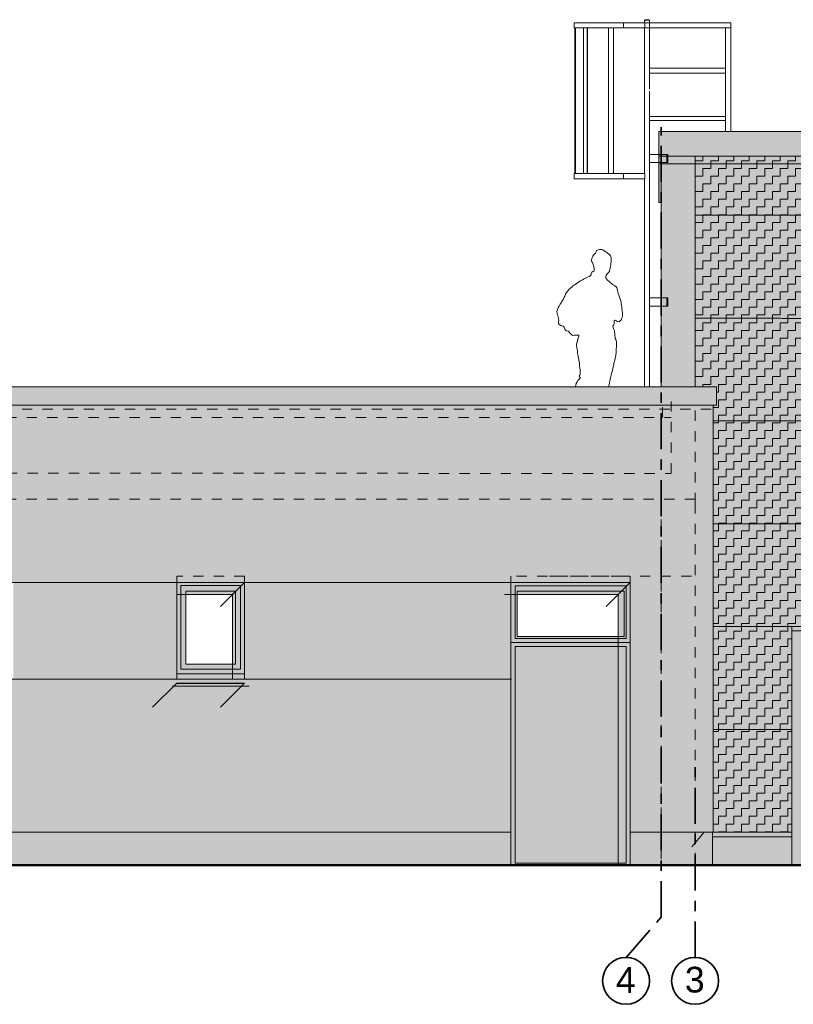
# Model space of a CAD drawing. Header units: metres. Extents: x 1169 to 1496, y -112 to 50.
# Tile 175 of 256: x 1362 to 1370, y -73 to -63. Entities that reach past the tile are written whole.
import ezdxf

# ---------------------------------------------------------------- set-up
doc = ezdxf.new("R2010")
doc.units = ezdxf.units.M
doc.header["$XCLIPFRAME"] = 2
for name, pattern in [('AUSGEZOGEN', [0]), ('PUNKT2_S9', [0.0015, 0, -0.0015]), ('STRICHLINIE_S4', [0.4, 0.3, -0.1]), ('STRICHPUNKT2_S5', [0.5, 0.35, -0.05, 0.05, -0.05]), ('VERDECKT2_S2', [0.15, 0.1, -0.05])]:
    doc.linetypes.add(name, pattern=pattern)
for name, color, linetype, lineweight in [('XR$2$Achsen', 4, 'AUSGEZOGEN', 13), ('XR$2$Ansicht', 1, 'AUSGEZOGEN', 50), ('XR$2$Dach_1', 3, 'AUSGEZOGEN', 18), ('XR$2$Design', 4, 'AUSGEZOGEN', 13), ('XR$2$Filling', 4, 'AUSGEZOGEN', 13), ('XR$2$Türen', 3, 'AUSGEZOGEN', 18), ('XR$2$Wand', 1, 'AUSGEZOGEN', 50), ('XR$2$Wegeflächen', 4, 'AUSGEZOGEN', 13), ('XR$3$Ansicht', 1, 'AUSGEZOGEN', 50), ('XR$3$Möblierung', 4, 'AUSGEZOGEN', 13), ('XR$4$Ansicht', 1, 'AUSGEZOGEN', 50), ('XR$4$Filling', 4, 'AUSGEZOGEN', 13), ('XR$4$Muster', 4, 'AUSGEZOGEN', 13), ('XR$4$Möblierung', 4, 'AUSGEZOGEN', 13), ('XR$5$Möblierung', 4, 'AUSGEZOGEN', 13)]:
    doc.layers.add(name, color=color, linetype=linetype, lineweight=lineweight)
doc.styles.add('ARIAL', font='arial.ttf')
picture_1 = doc.add_image_def('image1.tif', size_in_pixel=(512, 512))

msp = doc.modelspace()

# ---------------------------------------------------------------- hatches: boundary and pattern name
at = {"layer": 'XR$2$Filling', "linetype": 'AUSGEZOGEN', "lineweight": 13, "transparency": 33554687}
h = msp.add_hatch(dxfattribs=at)
h.set_pattern_fill('MUSTER', color=52, scale=0.075, angle=90, style=0, pattern_type=2)
h.set_pattern_definition([(90, (-0.15, 0.15), (-0.075, 0.075), [0.075, -0.075]), (180, (-0.15, 0.15), (-0.075, -0.075), [0.075, -0.075])])
h.paths.add_polyline_path([(1371.8731, -64.3816), (1368.7481, -64.3816), (1368.7481, -66.6251), (1368.9575, -66.6251), (1368.9575, -66.8024), (1368.9231, -66.8024), (1368.9231, -70.9551), (1369.6881, -70.9551), (1369.6881, -68.9551), (1371.1281, -68.9551), (1371.1281, -70.9551), (1371.8731, -70.9551)], flags=0)
at = {"layer": 'XR$3$Ansicht', "linetype": 'AUSGEZOGEN', "lineweight": 13, "true_color": 0x6b665e, "transparency": 33554687}
msp.add_hatch(color=251, dxfattribs=at).paths.add_polyline_path([(1366.9981, -71.2551), (1368.0781, -71.2551), (1368.0781, -69.1501), (1366.9981, -69.1501)])
at = {"layer": 'XR$3$Möblierung', "linetype": 'AUSGEZOGEN', "lineweight": 13, "true_color": 0x9f9d98, "transparency": 33554687}
for points in [[(1368.395, -64.1416), (1368.395, -64.8324), (1368.4181, -64.8324), (1368.4181, -64.3816), (1387.2981, -64.3816), (1387.2981, -64.8324), (1387.3215, -64.8324), (1387.3215, -64.1416)], [(1368.9575, -66.6251), (1341.2081, -66.6251), (1341.2081, -66.8024), (1368.9575, -66.8024)], [(1368.9181, -70.9551), (1368.9181, -70.9991), (1369.6881, -70.9991), (1369.6881, -70.9551)]]:
    msp.add_hatch(color=253, dxfattribs=at).paths.add_polyline_path(points)
at = {"layer": 'XR$3$Möblierung', "linetype": 'AUSGEZOGEN', "lineweight": 13, "true_color": 0x6b665e, "transparency": 33554687}
msp.add_hatch(color=251, dxfattribs=at).paths.add_polyline_path([(1366.9581, -69.1101), (1366.9581, -71.2551), (1366.9981, -71.2551), (1366.9981, -69.1501), (1368.0781, -69.1501), (1368.0781, -71.2551), (1368.1181, -71.2551), (1368.1181, -69.1101)])
at = {"layer": 'XR$4$Filling', "linetype": 'AUSGEZOGEN', "lineweight": 13, "transparency": 33554687}
msp.add_hatch(color=250, dxfattribs=at).paths.add_polyline_path([(1341.2381, -66.8424), (1368.9231, -66.8424), (1368.9231, -66.8024), (1341.2381, -66.8024)])
at = {"layer": 'XR$4$Muster', "linetype": 'AUSGEZOGEN', "lineweight": 13, "transparency": 33554687}
for color, points in [(59, [(1387.2487, -64.4545), (1387.2981, -64.405), (1387.2981, -64.3816), (1368.4181, -64.3816), (1368.4181, -64.4545), (1369.5579, -64.4545)]), (250, [(1366.9581, -68.6424), (1368.0008, -68.6424), (1368.0008, -71.2751), (1368.1181, -71.2751), (1368.1181, -68.5251), (1366.9581, -68.5251)]), (250, [(1360.1131, -70.9551), (1360.1131, -70.9951), (1366.9581, -70.9951), (1366.9581, -70.9551)]), (250, [(1368.1181, -70.9951), (1368.8331, -70.9951), (1368.8331, -70.9551), (1368.1181, -70.9551)]), (59, [(1368.9181, -70.9991), (1368.9181, -71.0391), (1369.6881, -71.0391), (1369.6881, -70.9991)])]:
    msp.add_hatch(color=color, dxfattribs=at).paths.add_polyline_path(points)
at = {"layer": 'XR$4$Möblierung', "linetype": 'AUSGEZOGEN', "lineweight": 13, "transparency": 33554687}
msp.add_hatch(color=250, dxfattribs=at).paths.add_polyline_path([(1363.7081, -68.6424), (1364.2508, -68.6424), (1364.2508, -69.4651), (1364.3681, -69.4651), (1364.3681, -68.5251), (1363.7081, -68.5251)])
at = {"layer": 'XR$4$Möblierung', "linetype": 'STRICHLINIE_S4', "lineweight": 13, "transparency": 33554687}
for points in [[(1363.7081, -69.5051), (1361.4581, -69.5051), (1361.4277, -69.5355), (1363.7081, -69.5355)], [(1366.9581, -69.5051), (1363.7081, -69.5051), (1363.6777, -69.5355), (1366.9581, -69.5355)]]:
    msp.add_hatch(color=250, dxfattribs=at).paths.add_polyline_path(points)
at = {"layer": 'XR$5$Möblierung', "linetype": 'AUSGEZOGEN', "lineweight": 13, "true_color": 0x9f9d98, "transparency": 33554687}
for points in [[(1368.4181, -64.3816), (1368.4181, -66.6251), (1368.7481, -66.6251), (1368.7481, -64.3816)], [(1369.6881, -71.2751), (1369.8031, -71.2751), (1369.8031, -68.9951), (1371.0131, -68.9951), (1371.0131, -71.2751), (1371.1281, -71.2751), (1371.1281, -68.9551), (1369.6881, -68.9551)]]:
    msp.add_hatch(color=253, dxfattribs=at).paths.add_polyline_path(points)
at = {"layer": 'XR$5$Möblierung', "linetype": 'AUSGEZOGEN', "lineweight": 13, "true_color": 0x878581, "transparency": 33554687}
msp.add_hatch(color=252, dxfattribs=at).paths.add_polyline_path([(1368.9231, -66.8024), (1368.9231, -70.9551), (1369.6881, -70.9551), (1369.6881, -68.9551), (1371.1281, -68.9551), (1371.1281, -70.9551), (1371.8731, -70.9551), (1371.8731, -64.3816), (1368.7481, -64.3816), (1368.7481, -66.6251), (1368.9575, -66.6251), (1368.9575, -66.8024)])
at = {"layer": 'XR$5$Möblierung', "linetype": 'AUSGEZOGEN', "lineweight": 13, "true_color": 0xe1d7c9, "transparency": 33554687}
h = msp.add_hatch(color=254, dxfattribs=at)
h.paths.add_polyline_path([(1341.2381, -70.9551), (1357.0881, -70.9551), (1357.0881, -68.3401), (1360.1131, -68.3401), (1360.1131, -70.9551), (1366.9581, -70.9551), (1366.9581, -69.4651), (1361.4631, -69.4651), (1361.4581, -69.4651), (1361.4581, -68.5251), (1368.1181, -68.5251), (1368.1181, -70.9551), (1368.9231, -70.9551), (1368.9231, -66.8024), (1341.2381, -66.8024)])
h.paths.add_polyline_path([(1348.1181, -69.0251), (1348.1181, -70.2151), (1346.8331, -70.2151), (1346.8331, -69.0251)], flags=16)
h.paths.add_polyline_path([(1345.2431, -69.0251), (1345.2431, -69.9651), (1342.5831, -69.9651), (1342.5831, -69.0251)], flags=16)
h.paths.add_polyline_path([(1355.2431, -69.0251), (1355.2431, -70.2151), (1353.9581, -70.2151), (1353.9581, -69.0251)], flags=16)
h.paths.add_polyline_path([(1349.9931, -69.0251), (1349.9931, -70.2151), (1348.7081, -70.2151), (1348.7081, -69.0251)], flags=16)
h.paths.add_polyline_path([(1353.3681, -69.0251), (1353.3681, -70.2151), (1352.0831, -70.2151), (1352.0831, -69.0251)], flags=16)
h.paths.add_polyline_path([(1363.6777, -69.5355), (1363.7081, -69.5051), (1364.3681, -69.5051), (1364.3377, -69.5355)], flags=16)
h.paths.add_polyline_path([(1361.4581, -69.5051), (1362.1181, -69.5051), (1362.0877, -69.5355), (1361.4277, -69.5355)], flags=16)
at = {"layer": 'XR$5$Möblierung', "linetype": 'AUSGEZOGEN', "lineweight": 13, "true_color": 0x861922, "transparency": 33554687}
for points in [[(1363.7081, -69.4651), (1363.7081, -68.5251), (1362.1181, -68.5251), (1362.1181, -69.4651)], [(1364.3681, -69.4651), (1366.9581, -69.4651), (1366.9581, -68.5251), (1364.3681, -68.5251)]]:
    msp.add_hatch(color=246, dxfattribs=at).paths.add_polyline_path(points)
at = {"layer": 'XR$5$Möblierung', "linetype": 'AUSGEZOGEN', "lineweight": 13, "true_color": 0x6b665e, "transparency": 33554687}
for points in [[(1364.2508, -69.3201), (1363.7981, -69.3201), (1363.7981, -68.6424), (1363.7081, -68.6424), (1363.7081, -69.4651), (1364.2508, -69.4651)], [(1366.9581, -69.1101), (1368.0008, -69.1101), (1368.0008, -69.0501), (1367.0181, -69.0501), (1367.0181, -68.6424), (1366.9581, -68.6424)]]:
    msp.add_hatch(color=251, dxfattribs=at).paths.add_polyline_path(points)
at = {"layer": 'XR$5$Möblierung', "linetype": 'AUSGEZOGEN', "lineweight": 13, "true_color": 0xc1b7a5, "transparency": 33554687}
msp.add_hatch(color=253, dxfattribs=at).paths.add_polyline_path([(1360.1131, -71.2751), (1368.9231, -71.2751), (1368.9231, -70.9551), (1368.1181, -70.9551), (1368.1181, -71.2551), (1366.9581, -71.2551), (1366.9581, -70.9551), (1360.1131, -70.9551)])
at = {"layer": 'XR$5$Möblierung', "linetype": 'AUSGEZOGEN', "lineweight": 13, "true_color": 0xb4b2ac, "transparency": 33554687}
msp.add_hatch(color=253, dxfattribs=at).paths.add_polyline_path([(1368.9181, -70.9991), (1368.9181, -71.2751), (1369.6881, -71.2751), (1369.6881, -70.9991)])

# ---------------------------------------------------------------- linework, layer by layer
at = {"layer": 'XR$2$Achsen', "color": 35, "linetype": 'STRICHPUNKT2_S5', "lineweight": 35, "transparency": 33554687}
for p, q in [((1368.4181, -71.7802), (1368.4181, -64.098)), ((1368.7481, -72.1715), (1368.7481, -70.2751)), ((1368.0768, -72.1715), (1368.4181, -71.7802))]:
    msp.add_line(p, q, dxfattribs=at)
at = {"layer": 'XR$2$Achsen', "color": 35, "linetype": 'AUSGEZOGEN', "lineweight": 35, "transparency": 33554687}
for centre in [(1368.0768, -72.3997), (1368.7481, -72.3997)]:
    msp.add_circle(centre, 0.2282, dxfattribs=at)
at = {"layer": 'XR$2$Ansicht', "color": 4, "linetype": 'AUSGEZOGEN', "lineweight": 13, "transparency": 33554687}
for p, q in [((1368.4181, -64.3816), (1368.4181, -66.6251)), ((1368.7481, -64.9551), (1371.8731, -64.9551)), ((1368.7481, -65.9551), (1369.5832, -65.9551)), ((1369.5896, -65.9599), (1371.8731, -65.9599)), ((1368.9575, -66.6251), (1341.2081, -66.6251)), ((1368.9575, -66.6251), (1368.9575, -66.8024)), ((1341.2081, -66.8024), (1368.9575, -66.8024)), ((1368.9231, -70.9551), (1368.9231, -66.8024)), ((1368.9231, -66.9551), (1371.9981, -66.9551)), ((1368.9231, -67.9551), (1371.8731, -67.9551)), ((1363.7081, -69.4651), (1363.7081, -68.5251)), ((1364.3681, -68.5251), (1364.3681, -69.4651)), ((1366.9581, -68.5251), (1366.9581, -71.2751)), ((1368.1181, -68.5251), (1366.9581, -68.5251)), ((1368.1181, -71.2751), (1368.1181, -68.5251)), ((1363.7481, -69.3701), (1363.7481, -68.5551)), ((1363.7481, -68.5551), (1364.3281, -68.5551)), ((1363.7981, -69.3201), (1363.7981, -68.6101)), ((1363.7981, -68.6101), (1364.2781, -68.6101)), ((1364.2781, -68.6101), (1364.2781, -69.3201)), ((1364.3281, -68.5551), (1364.3281, -69.3701)), ((1366.9981, -68.5601), (1366.9981, -69.0701)), ((1368.0781, -68.5601), (1366.9981, -68.5601)), ((1367.0181, -68.6101), (1367.0181, -69.0501)), ((1368.0581, -68.6101), (1367.0181, -68.6101)), ((1368.0581, -69.0501), (1368.0581, -68.6101)), ((1368.0781, -69.0701), (1368.0781, -68.5601)), ((1368.9231, -68.9551), (1371.8731, -68.9551)), ((1368.1181, -69.1101), (1366.9581, -69.1101)), ((1368.1181, -69.1101), (1366.9581, -69.1101)), ((1368.0781, -69.0701), (1366.9981, -69.0701)), ((1368.0581, -69.0501), (1367.0181, -69.0501)), ((1366.9981, -69.1501), (1366.9981, -71.2551)), ((1368.0781, -69.1501), (1366.9981, -69.1501)), ((1368.0781, -69.1501), (1368.0781, -71.2551)), ((1363.7481, -69.3701), (1364.3281, -69.3701)), ((1363.7981, -69.3201), (1364.2781, -69.3201)), ((1363.7081, -69.4651), (1364.3681, -69.4651)), ((1368.9231, -69.9551), (1369.6881, -69.9551)), ((1366.9581, -70.9551), (1359.9931, -70.9551)), ((1368.9231, -70.9551), (1368.1181, -70.9551)), ((1368.9181, -70.9551), (1368.9181, -71.2751)), ((1368.9231, -70.9551), (1369.6881, -70.9551)), ((1368.9231, -70.9991), (1369.6881, -70.9991))]:
    msp.add_line(p, q, dxfattribs=at)
at = {"layer": 'XR$2$Ansicht', "color": 4, "linetype": 'VERDECKT2_S2', "lineweight": 13, "transparency": 33554687}
for p, q in [((1364.3681, -68.4651), (1363.7081, -68.4651)), ((1368.7131, -68.4651), (1366.9581, -68.4651)), ((1367.3331, -68.4651), (1368.1181, -68.4651))]:
    msp.add_line(p, q, dxfattribs=at)
at = {"layer": 'XR$2$Dach_1', "color": 4, "linetype": 'AUSGEZOGEN', "lineweight": 13, "transparency": 33554687}
for p, q in [((1368.395, -64.1416), (1368.395, -64.8324)), ((1368.395, -64.1416), (1387.3215, -64.1416)), ((1368.395, -64.3816), (1387.3215, -64.3816)), ((1368.7481, -66.6251), (1368.7481, -64.3816)), ((1368.395, -64.8324), (1368.4181, -64.8324)), ((1369.6881, -71.2751), (1369.6881, -68.9551)), ((1369.6881, -68.9951), (1371.1281, -68.9951))]:
    msp.add_line(p, q, dxfattribs=at)
at = {"layer": 'XR$2$Design', "color": 3, "linetype": 'AUSGEZOGEN', "lineweight": 13, "transparency": 33554687}
msp.add_line((1363.7081, -69.4151), (1364.3681, -69.4151), dxfattribs=at)
at = {"layer": 'XR$2$Design', "color": 3, "linetype": 'AUSGEZOGEN', "lineweight": 25, "transparency": 33554687}
msp.add_line((1363.7081, -69.5051), (1364.3681, -69.5051), dxfattribs=at)
at = {"layer": 'XR$2$Design', "color": 3, "lineweight": 13, "transparency": 33554687}
for points in [[(1367.7883, -65.2991), (1367.8068, -65.2923), (1367.8192, -65.2889), (1367.8302, -65.2882), (1367.8418, -65.2875), (1367.8528, -65.2916), (1367.8658, -65.3006), (1367.8816, -65.3122), (1367.8933, -65.3198), (1367.907, -65.3301), (1367.918, -65.339), (1367.9255, -65.3486), (1367.9303, -65.3582), (1367.9324, -65.3678), (1367.9331, -65.3788), (1367.9331, -65.3918), (1367.9324, -65.4076), (1367.929, -65.4248), (1367.9283, -65.4357), (1367.9269, -65.4522), (1367.9242, -65.468), (1367.9207, -65.4824), (1367.9146, -65.4982), (1367.9056, -65.5119), (1367.8919, -65.5263), (1367.8851, -65.5366), (1367.8796, -65.5531), (1367.8802, -65.5627), (1367.8871, -65.5737), (1367.8967, -65.586), (1367.9118, -65.5997), (1367.9255, -65.6114), (1367.9365, -65.6196), (1367.9468, -65.6272), (1367.9585, -65.6341), (1367.9695, -65.6423), (1367.9811, -65.6512), (1367.9866, -65.6615), (1367.9894, -65.6711), (1367.9935, -65.6855), (1367.9976, -65.7006), (1368.0017, -65.7137), (1368.0058, -65.7294), (1368.0099, -65.7411), (1368.0134, -65.7521), (1368.0202, -65.7713), (1368.0257, -65.7884), (1368.0285, -65.8029), (1368.0305, -65.818), (1368.0346, -65.8454), (1368.0374, -65.8612), (1368.0408, -65.8852), (1368.0429, -65.9037), (1368.0429, -65.9229), (1368.0429, -65.9353), (1368.0388, -65.9497), (1368.034, -65.9614), (1368.0305, -65.971), (1368.0202, -65.9833), (1368.0099, -65.9922), (1367.9955, -65.9895), (1367.9832, -65.9826), (1367.9729, -65.9765), (1367.9626, -65.9826), (1367.9619, -65.9957), (1367.9612, -66.0128), (1367.9544, -66.0231), (1367.9496, -66.0341), (1367.9516, -66.0465), (1367.9598, -66.0657), (1367.9633, -66.0787), (1367.966, -66.0897), (1367.9681, -66.113), (1367.9688, -66.124), (1367.9715, -66.1432), (1367.9729, -66.1528), (1367.977, -66.1638), (1367.9804, -66.1748), (1367.9839, -66.1906), (1367.9839, -66.2029), (1367.9839, -66.2125), (1367.9839, -66.229), (1367.9832, -66.2386), (1367.9825, -66.2523), (1367.9818, -66.2674), (1367.9818, -66.2777), (1367.9797, -66.2955), (1367.9784, -66.3058), (1367.9763, -66.3168), (1367.9743, -66.3367), (1367.9722, -66.3491), (1367.9681, -66.3635), (1367.9653, -66.3765), (1367.9598, -66.3937), (1367.9571, -66.4115), (1367.953, -66.43), (1367.9496, -66.4465), (1367.9454, -66.4616), (1367.9406, -66.4788), (1367.9372, -66.4939), (1367.9331, -66.511), (1367.9297, -66.524), (1367.9262, -66.5364), (1367.9242, -66.546), (1367.9214, -66.5556), (1367.9194, -66.5652), (1367.9173, -66.5789), (1367.9146, -66.5913), (1367.9132, -66.6023), (1367.9098, -66.6119), (1367.9056, -66.6229), (1367.9048, -66.6251)], [(1367.5835, -66.6251), (1367.5845, -66.6201), (1367.5879, -66.6078), (1367.5934, -66.5927), (1367.6023, -66.5755), (1367.6092, -66.5625), (1367.6229, -66.5467), (1367.6353, -66.533), (1367.625, -66.5289), (1367.6222, -66.5192), (1367.6264, -66.509), (1367.6298, -66.4993), (1367.6298, -66.4884), (1367.6298, -66.4712), (1367.6298, -66.4602), (1367.627, -66.4396), (1367.6257, -66.4246), (1367.625, -66.4149), (1367.6236, -66.4046), (1367.6229, -66.3937), (1367.6202, -66.3772), (1367.6188, -66.3669), (1367.6181, -66.3566), (1367.6154, -66.3456), (1367.6126, -66.3292), (1367.6085, -66.3079), (1367.6065, -66.2955), (1367.6051, -66.2846), (1367.6037, -66.2729), (1367.6003, -66.2612), (1367.5982, -66.2427), (1367.5962, -66.2262), (1367.5955, -66.2111), (1367.5982, -66.1974), (1367.603, -66.1871), (1367.6044, -66.1823), (1367.6054, -66.1761), (1367.6065, -66.17), (1367.6092, -66.1604), (1367.6126, -66.1501), (1367.6195, -66.1315), (1367.6167, -66.1219), (1367.603, -66.1219), (1367.5872, -66.1213), (1367.5769, -66.1206), (1367.5605, -66.1261), (1367.5502, -66.1192), (1367.5351, -66.1041), (1367.5234, -66.0931), (1367.5131, -66.0815), (1367.5022, -66.078), (1367.4925, -66.0753), (1367.4829, -66.0643), (1367.4795, -66.054), (1367.4754, -66.0444), (1367.4651, -66.0341), (1367.4548, -66.0314), (1367.4418, -66.0272), (1367.4267, -66.0183), (1367.4205, -66.0067), (1367.4219, -65.9909), (1367.4226, -65.9758), (1367.4219, -65.9621), (1367.4157, -65.9422), (1367.4123, -65.9305), (1367.4082, -65.9175), (1367.4061, -65.9078), (1367.4054, -65.8948), (1367.4082, -65.8777), (1367.4109, -65.8674), (1367.4157, -65.8571), (1367.426, -65.8406), (1367.4377, -65.8214), (1367.4493, -65.8042), (1367.4541, -65.7932), (1367.4596, -65.783), (1367.4644, -65.7733), (1367.4727, -65.7583), (1367.4809, -65.7411), (1367.4891, -65.7239), (1367.498, -65.7054), (1367.5097, -65.6903), (1367.5269, -65.6725), (1367.5365, -65.6629), (1367.5481, -65.6546), (1367.5488, -65.654), (1367.5605, -65.643), (1367.5722, -65.6354), (1367.5852, -65.6244), (1367.601, -65.6142), (1367.6188, -65.6039), (1367.6339, -65.5943), (1367.6497, -65.5853), (1367.6641, -65.5764), (1367.6819, -65.5668), (1367.6943, -65.5613), (1367.7073, -65.5558), (1367.7204, -65.5503), (1367.7327, -65.5428), (1367.7382, -65.5318), (1367.7389, -65.5215), (1367.743, -65.5092), (1367.7554, -65.5037), (1367.7657, -65.4996), (1367.767, -65.49), (1367.7657, -65.4755), (1367.7657, -65.4659), (1367.7615, -65.4467), (1367.7581, -65.433), (1367.7533, -65.4227), (1367.7458, -65.4097), (1367.7409, -65.4001), (1367.7409, -65.3898), (1367.743, -65.3802), (1367.7464, -65.3671), (1367.7533, -65.3534), (1367.7602, -65.3431), (1367.7677, -65.3335), (1367.7787, -65.3225), (1367.7869, -65.3102), (1367.7883, -65.2991)]]:
    msp.add_lwpolyline(points, dxfattribs=at)
at = {"layer": 'XR$2$Filling', "color": 52, "linetype": 'AUSGEZOGEN', "lineweight": 13, "transparency": 33554687}
for p, q in [((1361.4631, -68.5251), (1366.9631, -68.5251)), ((1361.4631, -69.4651), (1366.9631, -69.4651))]:
    msp.add_line(p, q, dxfattribs=at)
at = {"layer": 'XR$2$Türen', "color": 35, "linetype": 'AUSGEZOGEN', "lineweight": 13, "transparency": 33554687}
for p, q in [((1368.445, -64.3631), (1368.475, -64.3631)), ((1368.485, -64.3631), (1368.475, -64.3631)), ((1368.475, -64.4431), (1368.475, -64.3631)), ((1368.485, -64.4431), (1368.485, -64.3631)), ((1368.445, -64.4431), (1368.475, -64.4431)), ((1368.485, -64.4431), (1368.475, -64.4431)), ((1368.445, -65.7581), (1368.475, -65.7581)), ((1368.485, -65.7581), (1368.475, -65.7581)), ((1368.475, -65.8381), (1368.475, -65.7581)), ((1368.485, -65.8381), (1368.485, -65.7581)), ((1368.445, -65.8381), (1368.475, -65.8381)), ((1368.485, -65.8381), (1368.475, -65.8381))]:
    msp.add_line(p, q, dxfattribs=at)
at = {"layer": 'XR$2$Türen', "color": 3, "linetype": 'AUSGEZOGEN', "lineweight": 13, "transparency": 33554687}
for p, q in [((1363.7081, -68.5251), (1363.7081, -68.4651)), ((1364.3681, -68.5251), (1363.7081, -68.5251)), ((1364.3681, -68.5251), (1364.3681, -68.4651)), ((1366.9581, -68.5251), (1366.9581, -68.4651)), ((1368.1181, -68.5251), (1368.1181, -68.4651)), ((1366.9981, -71.2551), (1368.0781, -71.2551))]:
    msp.add_line(p, q, dxfattribs=at)
at = {"layer": 'XR$2$Wand', "color": 52, "linetype": 'AUSGEZOGEN', "lineweight": 13, "transparency": 33554687}
for p, q in [((1368.0536, -63.0839), (1367.5733, -63.0839)), ((1367.5733, -63.1339), (1367.5733, -63.0839)), ((1368.259, -63.0839), (1368.0536, -63.0839)), ((1368.0536, -63.0839), (1368.0536, -63.1339)), ((1368.305, -63.0589), (1368.2567, -63.0589)), ((1368.2567, -63.0589), (1368.2567, -63.0839)), ((1368.2588, -63.0539), (1368.3028, -63.0539)), ((1368.2588, -63.0539), (1368.2588, -63.0589)), ((1368.259, -63.0839), (1368.259, -63.1339)), ((1368.259, -63.0839), (1369.095, -63.0839)), ((1368.3028, -63.0539), (1368.3028, -63.0589)), ((1368.305, -63.0589), (1368.305, -63.0899)), ((1368.305, -63.1279), (1368.305, -63.0899)), ((1369.095, -64.1426), (1369.095, -63.0839)), ((1368.0536, -63.1339), (1367.5733, -63.1339)), ((1367.5792, -64.551), (1367.5792, -63.1339)), ((1367.5842, -64.551), (1367.5842, -63.1339)), ((1367.6645, -64.551), (1367.6645, -63.1339)), ((1367.6999, -64.551), (1367.6999, -63.1339)), ((1367.7034, -64.551), (1367.7034, -63.1339)), ((1367.9058, -64.551), (1367.9058, -63.1339)), ((1367.9558, -64.551), (1367.9558, -63.1339)), ((1368.259, -63.1339), (1368.0536, -63.1339)), ((1368.2567, -63.1339), (1368.2567, -64.551)), ((1368.259, -63.1339), (1369.095, -63.1339)), ((1368.305, -63.1279), (1368.305, -63.7281)), ((1369.045, -64.1426), (1369.045, -63.1339)), ((1368.305, -63.5239), (1369.045, -63.5239)), ((1368.305, -63.5739), (1369.045, -63.5739)), ((1368.305, -63.7481), (1368.305, -64.3631)), ((1368.305, -63.9939), (1369.045, -63.9939)), ((1368.305, -64.0339), (1369.045, -64.0339)), ((1368.2558, -64.3131), (1368.2558, -64.3521)), ((1368.2567, -64.3131), (1368.2558, -64.3131)), ((1368.3058, -64.3131), (1368.305, -64.3131)), ((1368.3058, -64.3521), (1368.3058, -64.3131)), ((1368.2558, -64.3521), (1368.2567, -64.3521)), ((1368.305, -64.3521), (1368.3058, -64.3521)), ((1368.305, -64.4431), (1368.305, -64.3631)), ((1368.445, -64.3631), (1368.305, -64.3631)), ((1368.305, -64.4431), (1368.305, -65.7581)), ((1368.445, -64.4431), (1368.305, -64.4431)), ((1368.0536, -64.551), (1367.5733, -64.551)), ((1367.5733, -64.601), (1367.5733, -64.551)), ((1368.0536, -64.601), (1367.5733, -64.601)), ((1368.259, -64.551), (1368.0536, -64.551)), ((1368.0536, -64.551), (1368.0536, -64.601)), ((1368.259, -64.601), (1368.0536, -64.601)), ((1368.2558, -64.601), (1368.2558, -64.6221)), ((1368.2558, -64.6221), (1368.2567, -64.6221)), ((1368.2567, -64.601), (1368.2567, -66.0181)), ((1368.259, -64.551), (1368.259, -64.601)), ((1368.3058, -64.5831), (1368.305, -64.5831)), ((1368.305, -64.6221), (1368.3058, -64.6221)), ((1368.3058, -64.6221), (1368.3058, -64.5831)), ((1368.2558, -65.6631), (1368.2558, -65.7021)), ((1368.3058, -65.7021), (1368.3058, -65.6631)), ((1368.2558, -65.7021), (1368.2567, -65.7021)), ((1368.305, -65.7021), (1368.3058, -65.7021)), ((1368.305, -65.8381), (1368.305, -65.7581)), ((1368.445, -65.7581), (1368.305, -65.7581)), ((1368.445, -65.8381), (1368.305, -65.8381)), ((1368.305, -65.8381), (1368.305, -66.6251)), ((1368.2567, -66.0181), (1368.2567, -66.6251))]:
    msp.add_line(p, q, dxfattribs=at)
at = {"layer": 'XR$2$Wand', "color": 52, "linetype": 'PUNKT2_S9', "lineweight": 13, "transparency": 33554687}
for p, q in [((1368.4319, -66.9214), (1368.4319, -66.7805)), ((1368.5169, -66.7651), (1368.5169, -67.4632)), ((1368.7481, -67.7551), (1368.7481, -66.7651)), ((1341.6494, -66.9214), (1368.5169, -66.9214)), ((1341.6581, -67.4632), (1368.5169, -67.4651)), ((1368.7481, -67.7146), (1341.4181, -67.7146)), ((1368.4181, -67.7146), (1368.4181, -71.2751)), ((1368.7481, -67.7551), (1368.7481, -71.2751))]:
    msp.add_line(p, q, dxfattribs=at)
at = {"layer": 'XR$2$Wegeflächen', "color": 1, "linetype": 'AUSGEZOGEN', "lineweight": 50, "transparency": 33554687}
msp.add_line((1339.4695, -71.2751), (1389.613, -71.2751), dxfattribs=at)
at = {"layer": 'XR$4$Ansicht', "color": 35, "linetype": 'AUSGEZOGEN', "lineweight": 13, "transparency": 33554687}
for p, q in [((1368.4065, -64.4545), (1388.7463, -64.4545)), ((1364.3681, -68.5251), (1364.1334, -68.7598)), ((1368.1181, -68.5251), (1367.8834, -68.7598)), ((1364.2508, -68.6424), (1363.7081, -68.6424)), ((1364.2508, -68.6324), (1364.2508, -69.4651)), ((1368.0008, -68.6424), (1366.8938, -68.6424)), ((1368.0008, -68.6424), (1368.0008, -71.2751)), ((1363.7081, -69.5051), (1363.4734, -69.7398)), ((1364.3681, -69.5051), (1364.1334, -69.7398)), ((1363.6659, -69.5355), (1364.4139, -69.5355)), ((1368.8381, -70.9551), (1368.7179, -71.0977))]:
    msp.add_line(p, q, dxfattribs=at)
at = {"layer": 'XR$4$Muster', "color": 35, "linetype": 'PUNKT2_S9', "lineweight": 13, "transparency": 33554687}
msp.add_line((1341.2038, -66.8424), (1368.9575, -66.8424), dxfattribs=at)

# ---------------------------------------------------------------- texts
at = {"layer": 'XR$2$Achsen', "color": 35, "linetype": 'AUSGEZOGEN', "lineweight": 35, "transparency": 33554687, "char_height": 0.25, "width": 0.319622, "attachment_point": 7, "style": 'ARIAL'}
for s, insert in [('\\W0.99;4', (1367.9778, -72.5167)), ('\\W0.99;3', (1368.6491, -72.5167))]:
    msp.add_mtext(s, dxfattribs=dict(at, insert=insert))

# ---------------------------------------------------------------- pictures from other files: only their frames are drawn
at = {"layer": 'XR$3$Ansicht', "color": 4, "linetype": 'AUSGEZOGEN', "lineweight": 13, "transparency": 33554687}
image = msp.add_image(picture_1, insert=(1363.7981, -69.3201), size_in_units=(0.48, 0.71), dxfattribs=at)
image.set_boundary_path([(511.5, 511.5), (511.5, -0.5), (-0.5, -0.5), (-0.5, 511.5), (511.5, 511.5)])
image = msp.add_image(picture_1, insert=(1367.0181, -69.0501), size_in_units=(1.04, 0.44), dxfattribs=at)
image.set_boundary_path([(-0.5, 511.5), (511.5, 511.5), (511.5, -0.5), (-0.5, -0.5), (-0.5, 511.5)])

doc.saveas('drawing.dxf')
